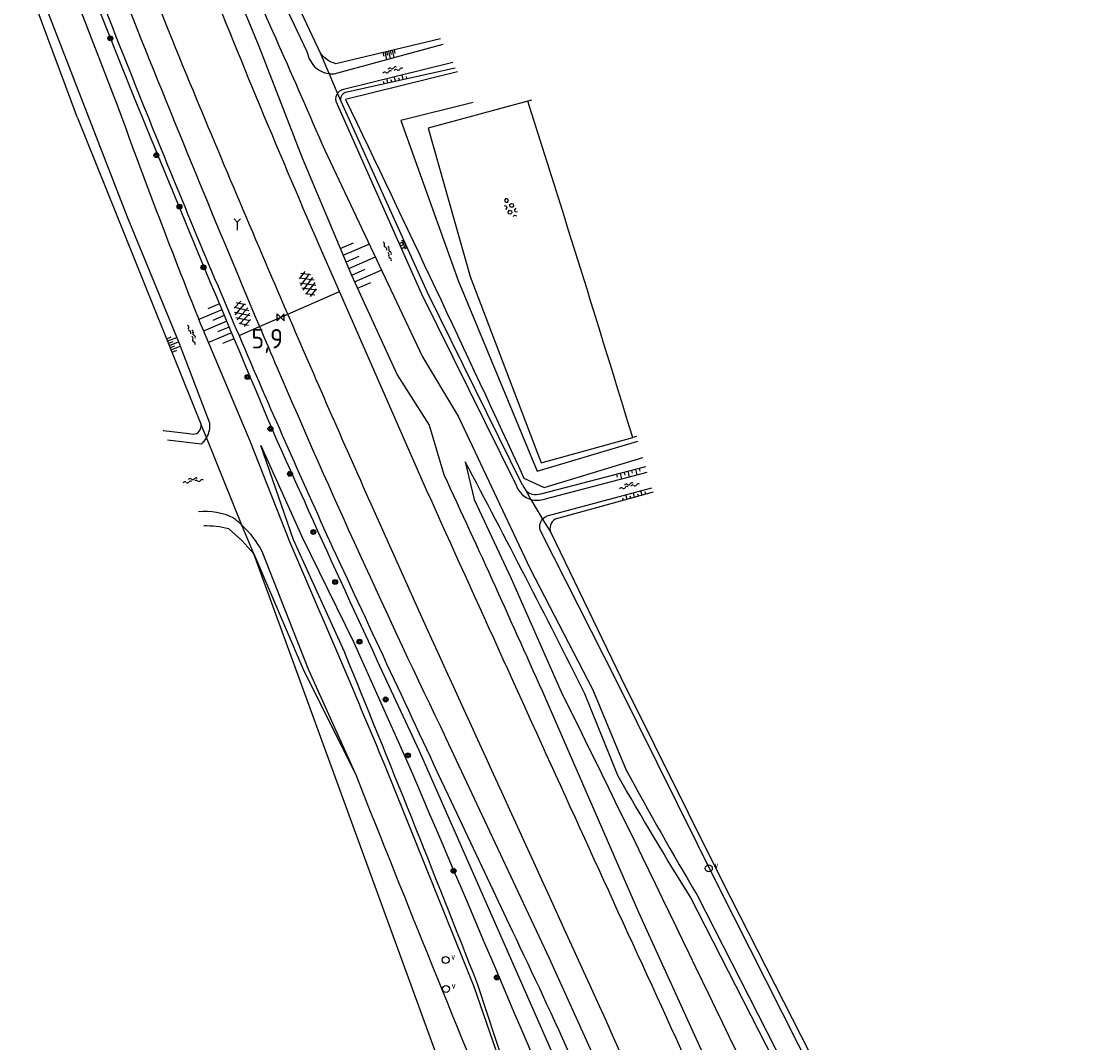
# Model space of a CAD drawing. Extents: x 121149 to 123702, y 457169 to 470031.
# Tile 41 of 87: x 122150 to 122287, y 463992 to 464123. Entities that reach past the tile are written whole.
import ezdxf

# ---------------------------------------------------------------- set-up
doc = ezdxf.new("R2010")
doc.units = 0
doc.header["$LTSCALE"] = 4
doc.layers.get('0').update_dxf_attribs({"color": 8, "linetype": 'CONTINUOUS'})
doc.layers.add('REFERENTIE', color=8, linetype='CONTINUOUS')
doc.styles.add('ISO', font='ISO')

# ---------------------------------------------------------------- blocks, each defined once
blk = doc.blocks.new('boom')
at = {"color": 0}
for radius in [0.315, 0.225, 0.135]:
    blk.add_circle((0, 0), radius, dxfattribs=at)
blk = doc.blocks.new('water')
at = {"color": 0, "linetype": 'ByBlock', "lineweight": -2}
for centre, start, end in [((-0.01, 0.75), 129.7446, 230.2554), ((-0.32, 1.12), 309.7446, 50.2554), ((-0.32, 0.37), 309.7446, 50.2554), ((0.32, 0.01), 129.7446, 230.2554), ((0, 0.38), 309.7446, 50.2554), ((-0.01, -0.74), 129.7446, 230.2554), ((-0.32, -0.37), 309.7446, 50.2554), ((-0.32, -1.12), 309.7446, 50.2554), ((0, -0.37), 309.7446, 50.2554)]:
    blk.add_arc(centre, 0.244, start, end, dxfattribs=at)
blk = doc.blocks.new('talud')
at = {"color": 0}
for p, q in [((0, 0.75), (0.5, 0.75)), ((0, 0.5), (1, 0.5)), ((0, 0.25), (0.5, 0.25)), ((0, 0), (1, 0)), ((0, -0.25), (0.5, -0.25)), ((0, -0.5), (1, -0.5)), ((0, -0.75), (0.5, -0.75))]:
    blk.add_line(p, q, dxfattribs=at)
blk = doc.blocks.new('wegwijzer')
at = {"color": 0}
for q in [(-0.42, 1.42), (0.42, 1.42), (0, 0)]:
    blk.add_line((0, 1), q, dxfattribs=at)
blk = doc.blocks.new('beton4')
at = {"color": 0, "linetype": 'ByBlock', "lineweight": -2}
for p, q in [((-0.23, 1.44), (-0.45, 1.31)), ((0, 1.31), (-0.23, 1.44)), ((-0.68, 0.66), (-0.45, 0.52)), ((-0.45, 0.26), (-0.68, 0.13)), ((-0.45, 1.31), (-0.45, 1.05)), ((-0.45, 1.05), (-0.23, 0.92)), ((-0.45, 0.52), (-0.45, 0.26)), ((-0.23, 0.92), (0, 1.05)), ((0, 1.05), (0, 1.31)), ((0, 0.52), (0.23, 0.66)), ((0, 0.26), (0, 0.52)), ((0.23, 0.13), (0, 0.26)), ((0.23, 0.66), (0.45, 0.52)), ((0.45, 0.26), (0.23, 0.13)), ((0.45, 0.52), (0.45, 0.26)), ((-0.45, -0.26), (-0.23, -0.13)), ((-0.45, -0.52), (-0.45, -0.26)), ((-0.23, -0.66), (-0.45, -0.52)), ((-0.23, -0.13), (0, -0.26)), ((0, -0.52), (-0.23, -0.66)), ((0, -0.26), (0, -0.52)), ((0, -1.05), (0.23, -0.92)), ((0.23, -0.92), (0.45, -1.05)), ((0.45, -0.26), (0.68, -0.13)), ((0.45, -0.52), (0.45, -0.26)), ((0.68, -0.66), (0.45, -0.52))]:
    blk.add_line(p, q, dxfattribs=at)
blk = doc.blocks.new('asfalt6')
at = {"color": 0, "linetype": 'ByBlock', "lineweight": -2}
for p, q in [((-0.76, 1.01), (0.3, 1.62)), ((-0.3, 1.62), (0.76, 1.01)), ((-0.93, 0.18), (0.7, 1.13)), ((-0.89, -0.52), (0.89, 0.52)), ((-0.89, 0.52), (0.89, -0.52)), ((-0.7, 1.13), (0.93, 0.18)), ((-0.93, -0.18), (0.7, -1.13)), ((-0.76, -1.01), (0.3, -1.62)), ((-0.7, -1.13), (0.93, -0.18)), ((-0.3, -1.62), (0.76, -1.01))]:
    blk.add_line(p, q, dxfattribs=at)
blk = doc.blocks.new('kilometerpaal')
at = {"color": 0}
for p, q in [((-0.44, 0.44), (0.44, -0.44)), ((-0.44, -0.44), (-0.44, 0.44)), ((0.44, 0.44), (-0.44, -0.44)), ((0.44, -0.44), (0.44, 0.44))]:
    blk.add_line(p, q, dxfattribs=at)
at = {"color": 0, "style": 'ISO'}
blk.add_attdef('KILOMETERPAAL', (0.59, 0.87), '', height=2.5, dxfattribs=at)
blk = doc.blocks.new('verklikker')
at = {"color": 0}
blk.add_circle((0, 0), 0.45, dxfattribs=at)
at = {"color": 0, "style": 'ISO'}
blk.add_attdef('VERKLIKKER', (0.7, 0), '', height=0.9, dxfattribs=at)

msp = doc.modelspace()

# ---------------------------------------------------------------- linework, layer by layer
at = {"layer": 'REFERENTIE'}
for points in [[(122151.859, 464199.07), (122155.732, 464186.44), (122160.072, 464173.518), (122164.595, 464160.366), (122169.713, 464146.866), (122174.922, 464133.292), (122180.485, 464119.82), (122186.036, 464105.47), (122192.337, 464090.415), (122198.212, 464077.629), (122202.342, 464071.147), (122204.203, 464064.833)], [(122168.903, 464161.903), (122173.839, 464148.27), (122179.228, 464134.745), (122186.644, 464119.114), (122186.92, 464118.169), (122187.463, 464117.347)], [(122162.227, 464112.546), (122151.543, 464140.131)], [(122188.366, 464118.933), (122180.971, 464134.652)], [(122159.062, 464126.816), (122164.308, 464113.595)], [(122153.081, 464124.957), (122163.576, 464097.896), (122170.204, 464081.761), (122174.137, 464071.455)], [(122157.189, 464110.608), (122151.911, 464124.852)], [(122190.117, 464116.264), (122204.125, 464120.087)], [(122203.776, 464120.773), (122190.349, 464117.564)], [(122189.503, 464116.283), (122188.366, 464118.933)], [(122205.343, 464117.698), (122191.14, 464114.226)], [(122191.583, 464113.892), (122205.676, 464117.045)], [(122190.581, 464113.771), (122189.503, 464116.283)], [(122205.947, 464116.515), (122191.597, 464112.977)], [(122190.342, 464112.765), (122201.301, 464088.102), (122213.484, 464063.449)], [(122191.044, 464112.692), (122190.581, 464113.771)], [(122202.095, 464088.199), (122191.044, 464112.692)], [(122214.971, 464112.737), (122202.187, 464109.302), (122207.587, 464090.228), (122216.683, 464066.32), (122228.43, 464069.572)], [(122215.454, 464112.867), (122214.971, 464112.737)], [(122207.958, 464112.57), (122198.689, 464110.264), (122206.057, 464089.735), (122216.198, 464065.25), (122229.087, 464069.129)], [(122157.189, 464110.608), (122173.074, 464071.211)], [(122188.884, 464106.543), (122201.486, 464079.93), (122206.094, 464072.23), (122215.249, 464052.834), (122223.331, 464037.182), (122227.587, 464026.908)], [(122190.825, 464088.307), (122188.212, 464094.273)], [(122184.196, 464085.404), (122190.825, 464088.307)], [(122201.427, 464064.102), (122190.825, 464088.307)], [(122214.276, 464063.48), (122202.095, 464088.199)], [(122180.57, 464083.815), (122184.196, 464085.404)], [(122177.926, 464082.657), (122180.57, 464083.815)], [(122184.43, 464056.193), (122179.372, 464069.122), (122173.354, 464083.311)], [(122168.19, 464070.473), (122168.258, 464070.482), (122171.493, 464070.11), (122172.063, 464069.997)], [(122173.743, 464069.566), (122173.074, 464071.211)], [(122173.051, 464068.722), (122168.739, 464069.222)], [(122178.306, 464058.341), (122173.743, 464069.566)], [(122228.909, 464069.716), (122228.43, 464069.572)], [(122180.719, 464068.574), (122185.978, 464056.894), (122192.648, 464043.266), (122199.261, 464028.562)], [(122191.445, 464042.083), (122184.911, 464056.44), (122180.719, 464068.574)], [(122206.951, 464066.463), (122208.114, 464061.618), (122212.828, 464051.501), (122219.251, 464036.953)], [(122214.477, 464064.382), (122217.087, 464063.155), (122229.723, 464067.037)], [(122230.096, 464065.806), (122216.594, 464062.318)], [(122217.093, 464061.689), (122230.294, 464065.151)], [(122214.276, 464063.48), (122214.705, 464062.763)], [(122214.705, 464062.763), (122215.381, 464061.632)], [(122217.457, 464059.534), (122230.908, 464063.121)], [(122231.074, 464062.57), (122218.466, 464059.085)], [(122201.367, 464046.515), (122194.887, 464061.01)], [(122215.381, 464061.632), (122216.881, 464059.122)], [(122216.881, 464059.122), (122217.917, 464057.389)], [(122179.812, 464054.636), (122178.306, 464058.341)], [(122253.77, 463983.587), (122239.334, 464012.111), (122226.382, 464038.276), (122216.653, 464057.518)], [(122217.917, 464057.389), (122226.901, 464038.779)], [(122180.847, 464054.996), (122186.861, 464039.782), (122192.937, 464026.189)], [(122179.812, 464054.636), (122186.116, 464039.921), (122192.937, 464026.189)], [(122212.589, 463964.796), (122179.812, 464054.636)], [(122226.901, 464038.779), (122239.855, 464012.728)], [(122217.243, 464036.073), (122229.173, 464008.656), (122242.843, 463978.569), (122249.243, 463966.26), (122256.494, 463954.539), (122259.375, 463950.439), (122273.579, 463917.896), (122284.087, 463913.731), (122287.179, 463913.091)], [(122226.518, 464026.21), (122222.311, 464036.69)], [(122204.469, 464031.011), (122217.7, 464002.751), (122225.683, 463985.184)], [(122235.174, 463951.831), (122233.111, 463956.08), (122226.69, 463971.152), (122201.078, 464029.325)], [(122233.498, 463936.231), (122232.162, 463942.148), (122221.801, 463965.466), (122220.454, 463968.289), (122211.734, 463988.565), (122208.077, 463999.089), (122196.68, 464027.445)], [(122204.755, 464023.669), (122212.966, 464006.279)], [(122239.855, 464012.728), (122254.551, 463983.945)], [(122250.448, 463982.061), (122235.854, 464010.586)], [(122236.713, 464010.845), (122251.19, 463982.402), (122276.099, 463934.073), (122279.203, 463928.893), (122282.308, 463921.396)], [(122233.498, 463936.231), (122233.284, 463942.373), (122222.261, 463965.677), (122221.004, 463968.541), (122212.034, 463988.793), (122208.568, 463999.356)]]:
    msp.add_lwpolyline(points, dxfattribs=at)
for points in [[(122171.233, 464116.071, -0.0100065), (122156.119, 464155.275)], [(122150.008, 464153.029, 0.0083666), (122165.686, 464112.16)], [(122176.93, 464133.534, -0.0044439), (122188.884, 464106.543)], [(122188.212, 464094.273, -0.0083164), (122172.474, 464132.276)], [(122163.235, 464126.065, 0.0056968), (122180.57, 464083.815)], [(122190.349, 464117.564, -0.184304), (122188.366, 464118.933)], [(122187.463, 464117.347, 0.1804048), (122189.503, 464116.283)], [(122184.196, 464085.404, -0.0036205), (122171.233, 464116.071)], [(122189.503, 464116.283, 0.043932), (122190.117, 464116.264)], [(122191.14, 464114.226, 0.1341274), (122190.581, 464113.771)], [(122164.308, 464113.595, 0.0033955), (122182.254, 464070.467)], [(122190.581, 464113.771, 0.196093), (122190.342, 464112.765)], [(122191.044, 464112.692, -0.381061), (122191.583, 464113.892)], [(122191.597, 464112.977, -0.0037893), (122214.477, 464064.382)], [(122228.43, 464069.572, 0.0034554), (122214.971, 464112.737)], [(122173.354, 464083.311, -0.0085796), (122162.227, 464112.546)], [(122165.686, 464112.16, 0.0058256), (122177.926, 464082.657)], [(122194.887, 464061.01, -0.0029239), (122184.196, 464085.404)], [(122180.57, 464083.815, 0.0007087), (122182.82, 464078.528)], [(122177.926, 464082.657, 0.0053928), (122189.935, 464055.461)], [(122182.82, 464078.528, 0.0110471), (122204.469, 464031.011)], [(122174.137, 464071.455, -0.1556039), (122173.743, 464069.566)], [(122172.063, 464069.997, 0.4256424), (122173.074, 464071.211)], [(122201.078, 464029.325, -0.0044304), (122182.254, 464070.467)], [(122173.743, 464069.566, -0.0872868), (122173.051, 464068.722)], [(122222.311, 464036.69, 0.0051133), (122206.951, 464066.463)], [(122204.203, 464064.833, -0.004534), (122217.243, 464036.073)], [(122240.829, 463977.645, -0.0020113), (122201.427, 464064.102)], [(122213.484, 464063.449, 0.2487774), (122215.381, 464061.632)], [(122216.594, 464062.318, -0.2915941), (122214.705, 464062.763)], [(122215.381, 464061.632, 0.1559407), (122217.093, 464061.689)], [(122172.742, 464060.106, -0.1427927), (122177.204, 464059.285)], [(122177.204, 464059.285, -0.0273583), (122178.306, 464058.341)], [(122216.653, 464057.518, -0.2929473), (122216.881, 464059.122)], [(122216.881, 464059.122, -0.119174), (122217.457, 464059.534)], [(122173.404, 464058.281, -0.0657518), (122176.583, 464057.904)], [(122176.583, 464057.904, -0.0515632), (122179.812, 464054.636)], [(122178.306, 464058.341, -0.0791788), (122180.847, 464054.996)], [(122218.466, 464059.085, 0.3567493), (122217.917, 464057.389)], [(122196.68, 464027.445, 0.0038154), (122184.43, 464056.193)], [(122189.935, 464055.461, 0.0007647), (122204.755, 464023.669)], [(122234.136, 463974.571, 0.001653), (122201.367, 464046.515)], [(122208.568, 463999.356, 0.0036187), (122191.445, 464042.083)], [(122219.251, 464036.953, -0.0040591), (122246.687, 463980.334)], [(122199.261, 464028.562, -0.0013018), (122224.125, 463969.975)], [(122192.937, 464026.189, 0.0030428), (122212.722, 463977.247)], [(122235.854, 464010.586, -0.0097053), (122226.518, 464026.21)], [(122227.587, 464026.908, 0.0104469), (122236.713, 464010.845)], [(122212.966, 464006.279, -0.0122715), (122228.266, 463972.244)]]:
    msp.add_lwpolyline(points, format="xyb", dxfattribs=at)

# ---------------------------------------------------------------- block references
at = {"layer": 'REFERENTIE', "linetype": 'Continuous'}
for name, p in [('boom', (122161.419, 464120.819)), ('boom', (122167.328, 464105.833)), ('boom', (122170.296, 464099.211)), ('wegwijzer', (122177.705, 464096.216)), ('boom', (122173.363, 464091.427)), ('boom', (122179.006, 464077.353)), ('boom', (122181.957, 464070.702)), ('boom', (122184.462, 464064.931)), ('boom', (122187.463, 464057.455)), ('boom', (122190.266, 464051.036)), ('boom', (122193.375, 464043.38)), ('boom', (122196.735, 464035.966)), ('boom', (122199.607, 464028.783)), ('boom', (122205.454, 464013.975)), ('boom', (122211.003, 464000.276))]:
    msp.add_blockref(name, p, dxfattribs=at)
for p, xscale, yscale, rotation in [((122197.099, 464119.177), 0.98184, 0.98184, 283.4276402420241), ((122198.009, 464115.331), 0.558599, 2, 102.5176758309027), ((122192.022, 464091.284), 3.706927, 3.706927, 23.36298233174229), ((122199.284, 464094.43), 0.726392, 0.726392, 204.306868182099), ((122176.353, 464084.495), 3.222924, 3.222924, 202.6663601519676), ((122169.014, 464081.407), 1.235431, 1.235431, 21.81002150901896), ((122227.813, 464065.216), 0.692083, 2, 284.4780528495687), ((122228.678, 464061.909), 0.597184, 2, 105.431723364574)]:
    msp.add_blockref('talud', p, dxfattribs=dict(at, xscale=xscale, yscale=yscale, rotation=rotation))
for name, p, rotation in [('water', (122197.625, 464116.817), 103.1191446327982), ('beton4', (122212.796, 464098.935), 16.49622422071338), ('water', (122197.084, 464093.543), 22.89759102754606), ('asfalt6', (122186.772, 464089.296), 22.46117570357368), ('asfalt6', (122178.356, 464085.446), 18.00007459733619), ('water', (122171.948, 464082.796), 21.15264520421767), ('water', (122172.046, 464064.112), 97.29556014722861), ('water', (122227.986, 464063.458), 103.4110718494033)]:
    msp.add_blockref(name, p, dxfattribs=dict(at, rotation=rotation))
ref = msp.add_blockref('kilometerpaal', (122183.28, 464085.002), dxfattribs=at)
ref.add_attrib('KILOMETERPAAL', '5,9', (122179.516, 464081.015), dxfattribs={"layer": '0', "color": 0, "height": 2.5, "style": 'ISO'})
for p in [(122238.198, 464014.289), (122204.431, 464002.526), (122204.482, 463998.808)]:
    msp.add_blockref('verklikker', p, dxfattribs=at).add_auto_attribs({'VERKLIKKER': 'v'})

doc.saveas('drawing.dxf')
